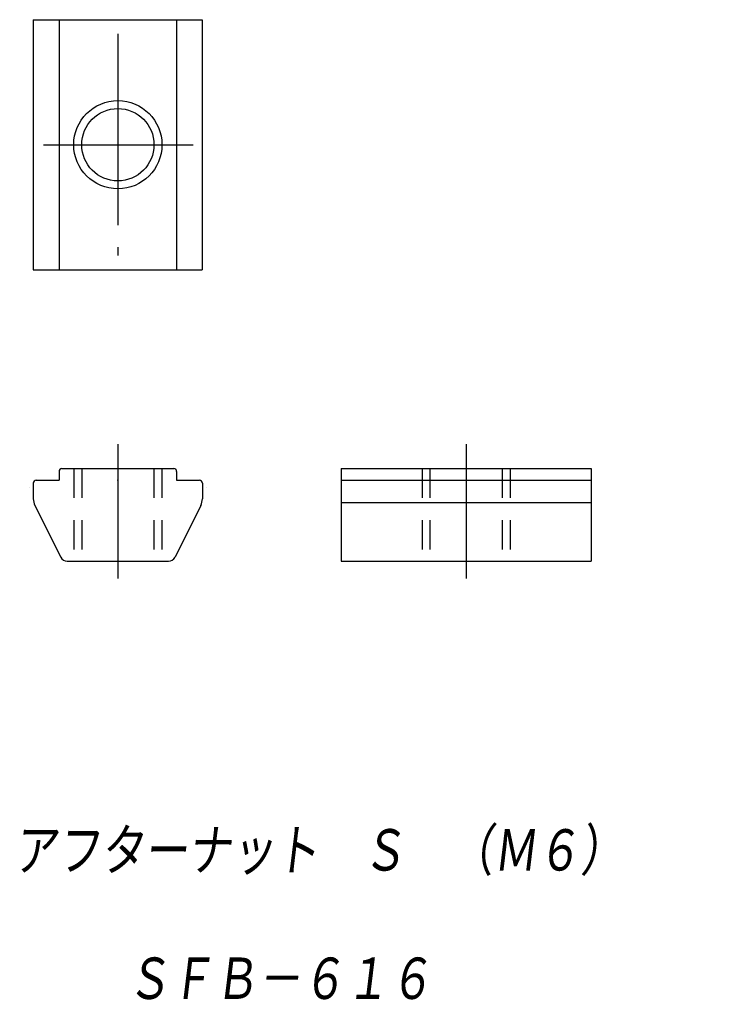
# Model space of a CAD drawing. Extents: x -9.5 to 38.9, y -49 to 17.9.
import ezdxf

# ---------------------------------------------------------------- set-up
doc = ezdxf.new("R2010")
doc.units = 0
doc.linetypes.add('CENTER', pattern=[17.5, 13, -1.5, 1.5, -1.5])
doc.linetypes.add('DASHED', pattern=[3.5, 2, -1.5])
doc.layers.get('0').update_dxf_attribs({"linetype": 'CONTINUOUS'})
doc.styles.get("Standard").update_dxf_attribs({"font": 'txt', "bigfont": 'BIGFONT'})

msp = doc.modelspace()

# ---------------------------------------------------------------- linework, layer by layer
at = {"color": 7, "linetype": 'CONTINUOUS'}
for p, q in [((-8.609, 17.894), (2.88, 17.894)), ((-8.609, 17.894), (-8.609, 0.894)), ((-6.859, 17.894), (-6.859, 0.894)), ((1.141, 17.894), (1.141, 0.894)), ((2.88, 17.894), (2.88, 0.894)), ((-8.609, 0.894), (2.88, 0.894)), ((-6.659, -12.619), (0.941, -12.619)), ((12.33, -12.619), (29.33, -12.619)), ((12.33, -12.619), (12.33, -18.919)), ((29.33, -12.619), (29.33, -18.919)), ((-6.859, -12.819), (-6.859, -13.419)), ((1.141, -12.819), (1.141, -13.419)), ((-8.859, -13.919), (-8.859, -13.919)), ((-8.859, -13.919), (-8.859, -13.919)), ((-8.609, -13.619), (-8.609, -14.683)), ((-8.409, -13.419), (-6.859, -13.419)), ((1.141, -13.419), (2.691, -13.419)), ((2.891, -13.619), (2.891, -14.683)), ((3.141, -13.919), (3.141, -13.919)), ((3.141, -13.919), (3.141, -13.919)), ((12.33, -13.419), (29.33, -13.419)), ((-8.503, -15.13), (-6.747, -18.643)), ((2.786, -15.13), (1.03, -18.643)), ((12.33, -14.919), (29.33, -14.919)), ((-6.299, -18.919), (0.582, -18.919)), ((12.33, -18.919), (29.33, -18.919))]:
    msp.add_line(p, q, dxfattribs=at)
at = {"color": 7, "linetype": 'CENTER'}
for p, q in [((-2.859, 16.934), (-2.859, 1.854)), ((-7.91, 9.394), (2.271, 9.394)), ((-2.859, -10.969), (-2.859, -20.096)), ((20.83, -10.969), (20.83, -20.096))]:
    msp.add_line(p, q, dxfattribs=at)
at = {"color": 7, "linetype": 'DASHED'}
for p, q in [((-5.859, -12.619), (-5.859, -18.919)), ((-5.317, -12.619), (-5.317, -18.919)), ((-0.4, -12.619), (-0.4, -18.919)), ((0.141, -12.619), (0.141, -18.919)), ((17.83, -12.619), (17.83, -18.919)), ((18.371, -12.619), (18.371, -18.919)), ((23.288, -12.619), (23.288, -18.919)), ((23.83, -12.619), (23.83, -18.919))]:
    msp.add_line(p, q, dxfattribs=at)
at = {"color": 7, "linetype": 'CONTINUOUS'}
for radius in [3, 2.458]:
    msp.add_circle((-2.859, 9.394), radius, dxfattribs=at)
for centre, radius, start, end in [((-6.659, -12.819), 0.2, 90, 180.00001), ((0.941, -12.819), 0.2, 0, 90), ((-8.409, -13.619), 0.2, 90, 180.00001), ((2.691, -13.619), 0.2, 0, 90), ((-7.609, -14.683), 1, 179.99999, 206.56504), ((1.891, -14.683), 1, 333.43495, 0), ((-6.299, -18.419), 0.5, 206.56505, 270), ((0.582, -18.419), 0.5, 270, 333.43495)]:
    msp.add_arc(centre, radius, start, end, dxfattribs=at)
for p in [(-2.859, 9.394), (-2.859, -13.419), (20.83, -13.419)]:
    msp.add_point(p, dxfattribs=at)

# ---------------------------------------------------------------- texts
at = {"color": 7, "linetype": 'CONTINUOUS', "oblique": 7}
for s, width, p in [('アフターナット\u3000Ｓ\u3000（Ｍ６）', 0.842386, (-9.992, -40.258)), ('ＳＦＢ－６１６', 0.844538, (-2.291, -48.986))]:
    msp.add_text(s, height=3.2, dxfattribs=dict(at, width=width)).set_placement(p)

doc.saveas('drawing.dxf')
